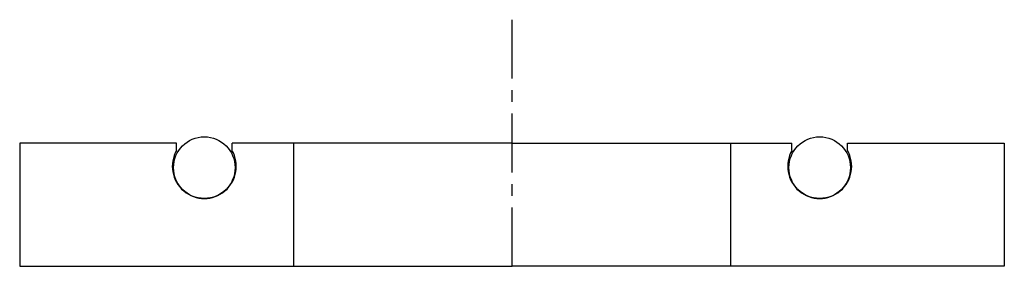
# Model space of a CAD drawing. Header units: millimetres. Extents: x -40 to 40, y 0 to 20.
import ezdxf

# ---------------------------------------------------------------- set-up
doc = ezdxf.new("R2010")
doc.units = ezdxf.units.MM
doc.header["$LTSCALE"] = 0.15
doc.header["$MEASUREMENT"] = 0
doc.linetypes.add('CENTER', pattern=[50.8, 31.75, -6.35, 6.35, -6.35])
doc.layers.get('0').update_dxf_attribs({"linetype": 'CONTINUOUS'})
doc.layers.add('CENTER', color=1, linetype='CENTER')

msp = doc.modelspace()

# ---------------------------------------------------------------- linework, layer by layer
for p, q in [((-27.25, 10), (-40, 10)), ((-40, 10), (-40, 0)), ((-27.25, 9.403), (-27.25, 10)), ((0, 10), (-22.75, 10)), ((-22.75, 9.403), (-22.75, 10)), ((-17.75, 10), (-17.75, 0)), ((0, 10), (22.75, 10)), ((17.75, 10), (17.75, 0)), ((22.75, 9.403), (22.75, 10)), ((27.25, 10), (40, 10)), ((27.25, 9.403), (27.25, 10)), ((40, 10), (40, 0)), ((-40, 0), (0, 0)), ((40, 0), (0, 0))]:
    msp.add_line(p, q)
for centre in [(-25, 8), (25, 8)]:
    msp.add_circle(centre, 2.5)
for centre in [(-25, 8.1), (25, 8.1)]:
    msp.add_arc(centre, 2.6, 149.92665, 30.07335)
at = {"layer": 'CENTER'}
msp.add_line((0, 0), (0, 20), dxfattribs=at)

doc.saveas('drawing.dxf')
